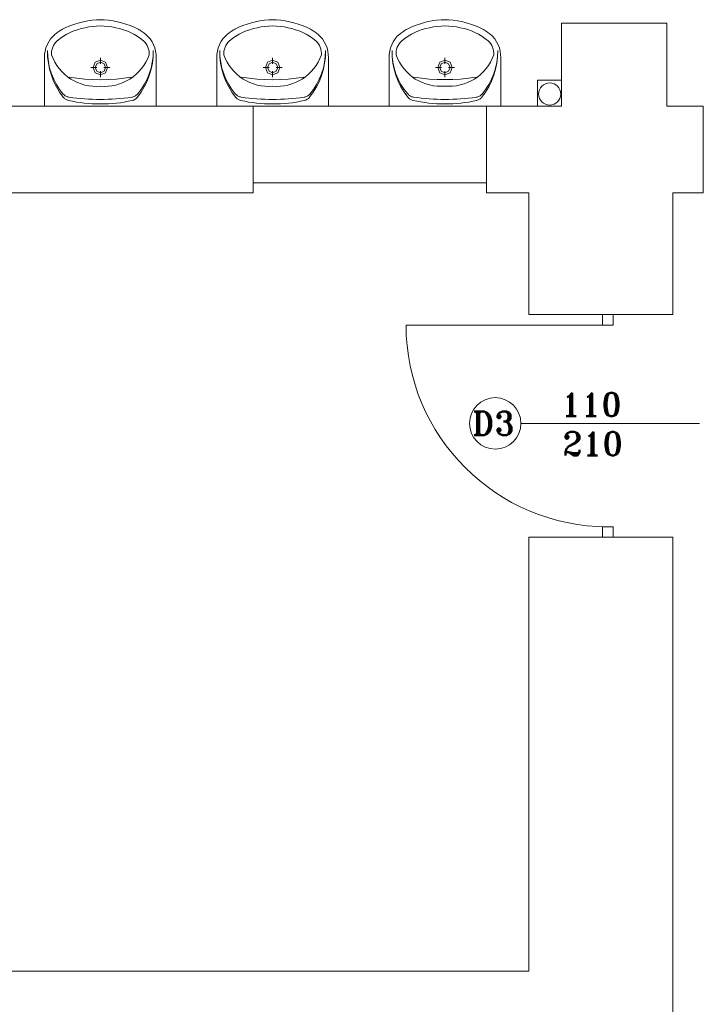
# Model space of a CAD drawing. Header units: millimetres. Extents: x -12354389001 to 271431, y -126469 to 48347.
# Tile 191 of 204: x -69657 to -69320, y 10336 to 10822. Entities that reach past the tile are written whole.
import ezdxf

# ---------------------------------------------------------------- set-up
doc = ezdxf.new("R2010")
doc.units = ezdxf.units.MM
doc.layers.get('0').update_dxf_attribs({"lineweight": 9})
for name, color, linetype, lineweight in [('IS_Text_Odbiornikow_Therm', 7, 'Continuous', 5), ('koncepcja linie przekrojowe', 252, 'Continuous', 20), ('LINIE PRZEKROJOWE', 7, 'Continuous', 13), ('OPISY', 255, 'Continuous', 9), ('stolarka', 252, 'Continuous', 9), ('WYPOSAZENIE', 7, 'Continuous', 15)]:
    doc.layers.add(name, color=color, linetype=linetype, lineweight=lineweight)
doc.styles.add('ROMANS-POTROJNY-0-8-W', font='ROMANT.SHX', dxfattribs={"width": 0.8})

# ---------------------------------------------------------------- blocks, each defined once
blk = doc.blocks.new('ffwefw')
at = {"color": 252, "linetype": 'Continuous', "lineweight": 13}
for p, q in [((-69401.62, 10792.3), (-69401.62, 10779.44)), ((-69389.77, 10792.29), (-69401.62, 10792.3)), ((-69389.77, 10779.42), (-69389.77, 10792.29)), ((-69401.62, 10779.44), (-69389.77, 10779.42))]:
    blk.add_line(p, q, dxfattribs=at)
at = {"color": 7, "linetype": 'Continuous', "lineweight": 13}
blk.add_line((-69627.84, 10779.39), (-69627.84, 10779.28), dxfattribs=at)
at = {"color": 252, "linetype": 'Continuous', "lineweight": 13}
blk.add_circle((-69395.56, 10785.44), 5.5, dxfattribs=at)
at = {"layer": 'koncepcja linie przekrojowe', "color": 252, "linetype": 'Continuous', "lineweight": 13}
for p, q in [((-69337.77, 10820.41), (-69349.77, 10820.41)), ((-69541.91, 10779.41), (-69426.77, 10779.41)), ((-69541.91, 10741.7), (-69541.91, 10779.41)), ((-69426.77, 10779.41), (-69426.77, 10741.7)), ((-69426.77, 10741.7), (-69541.91, 10741.7))]:
    blk.add_line(p, q, dxfattribs=at)
at = {"layer": 'LINIE PRZEKROJOWE', "color": 252, "linetype": 'Continuous', "lineweight": 13}
for p, q in [((-69337.77, 10820.41), (-69389.77, 10820.41)), ((-69389.77, 10820.41), (-69389.77, 10779.41)), ((-69337.77, 10802.02), (-69337.77, 10820.41)), ((-69337.77, 10820.41), (-69337.77, 10779.41)), ((-69627.84, 10779.39), (-70097.84, 10779.28)), ((-69549.84, 10779.41), (-69598.84, 10779.39)), ((-69541.91, 10779.41), (-69541.91, 10736.7)), ((-69389.77, 10779.41), (-69426.77, 10779.41)), ((-69426.77, 10779.41), (-69426.77, 10736.7)), ((-69389.77, 10779.41), (-69413.89, 10779.41)), ((-69337.77, 10779.41), (-69319.77, 10779.41)), ((-69319.77, 10779.41), (-69319.77, 10736.7)), ((-69541.91, 10736.7), (-70004.77, 10736.7)), ((-69405.77, 10736.7), (-69426.77, 10736.7)), ((-69405.77, 10736.7), (-69405.77, 10736.7)), ((-69405.77, 10736.7), (-69405.77, 10676.7)), ((-69334.77, 10736.7), (-69334.77, 10679.41)), ((-69319.77, 10736.7), (-69334.77, 10736.7)), ((-69334.77, 10715.75), (-69334.77, 10676.7)), ((-69334.77, 10676.7), (-69405.77, 10676.7)), ((-69405.77, 10566.7), (-69334.77, 10566.7)), ((-69405.77, 10566.7), (-69405.77, 10352.7)), ((-69334.77, 10566.7), (-69334.77, 10185.69)), ((-70004.77, 10352.7), (-69405.77, 10352.7))]:
    blk.add_line(p, q, dxfattribs=at)
at = {"layer": 'LINIE PRZEKROJOWE', "color": 7, "linetype": 'Continuous', "lineweight": 13}
for p, q in [((-69627.84, 10779.39), (-69627.84, 10779.28)), ((-69627.84, 10779.39), (-69598.84, 10779.39)), ((-69627.84, 10779.28), (-69627.84, 10779.28)), ((-69549.84, 10779.41), (-69541.91, 10779.41))]:
    blk.add_line(p, q, dxfattribs=at)
at = {"layer": 'OPISY', "color": 252, "linetype": 'Continuous', "lineweight": 13}
blk.add_line((-69409.72, 10622.92), (-69321.62, 10622.92), dxfattribs=at)
blk.add_circle((-69422.42, 10622.92), 12.7, dxfattribs=at)
at = {"layer": 'stolarka', "color": 252, "linetype": 'Continuous', "lineweight": 13, "transparency": 33554684}
for points in [[(-69369.52, 10676.7), (-69364.29, 10676.7), (-69364.29, 10671.46), (-69369.52, 10671.46)], [(-69364.29, 10571.94), (-69364.29, 10566.7), (-69369.52, 10566.7), (-69369.52, 10571.94)]]:
    blk.add_lwpolyline(points, close=True, dxfattribs=at)
blk.add_lwpolyline([(-69366.91, 10671.46), (-69466.43, 10671.46)], dxfattribs=at)
blk.add_arc((-69366.91, 10671.46), 99.52, 180, 270, dxfattribs=at)
at = {"layer": 'WYPOSAZENIE', "color": 7, "linetype": 'Continuous', "lineweight": 13}
for p, q in [((-69644.74, 10779.39), (-69644.74, 10803.23)), ((-69617.23, 10800.26), (-69617.23, 10803.26)), ((-69589.74, 10779.39), (-69589.74, 10803.23)), ((-69559.74, 10779.39), (-69559.74, 10803.23)), ((-69532.23, 10800.26), (-69532.23, 10803.26)), ((-69504.74, 10779.39), (-69504.74, 10803.23)), ((-69474.74, 10779.41), (-69474.74, 10803.25)), ((-69447.23, 10800.27), (-69447.23, 10803.28)), ((-69419.74, 10779.41), (-69419.74, 10803.25)), ((-69621.86, 10798.52), (-69618.93, 10798.52)), ((-69617.23, 10793.77), (-69617.23, 10796.78)), ((-69615.53, 10798.52), (-69612.6, 10798.52)), ((-69536.86, 10798.52), (-69533.93, 10798.52)), ((-69532.23, 10793.77), (-69532.23, 10796.78)), ((-69530.53, 10798.52), (-69527.6, 10798.52)), ((-69451.86, 10798.53), (-69448.93, 10798.53)), ((-69447.23, 10793.79), (-69447.23, 10796.79)), ((-69445.53, 10798.53), (-69442.6, 10798.53))]:
    blk.add_line(p, q, dxfattribs=at)
for points in [[(-69619.17, 10822.1), (-69621.33, 10821.89), (-69623.49, 10821.56), (-69625.62, 10821.13), (-69627.74, 10820.6), (-69629.82, 10819.96), (-69631.88, 10819.22), (-69633.89, 10818.38), (-69635.87, 10817.45)], [(-69619.17, 10822.1), (-69615.32, 10822.1)], [(-69598.62, 10817.45), (-69600.59, 10818.38), (-69602.61, 10819.22), (-69604.66, 10819.96), (-69606.75, 10820.6), (-69608.86, 10821.13), (-69611, 10821.56), (-69613.15, 10821.89), (-69615.32, 10822.1)], [(-69534.17, 10822.1), (-69536.33, 10821.89), (-69538.49, 10821.56), (-69540.62, 10821.13), (-69542.74, 10820.6), (-69544.82, 10819.96), (-69546.88, 10819.22), (-69548.89, 10818.38), (-69550.87, 10817.45)], [(-69534.17, 10822.1), (-69530.32, 10822.1)], [(-69513.62, 10817.45), (-69515.59, 10818.38), (-69517.61, 10819.22), (-69519.66, 10819.96), (-69521.75, 10820.6), (-69523.86, 10821.13), (-69526, 10821.56), (-69528.15, 10821.89), (-69530.32, 10822.1)], [(-69449.17, 10822.12), (-69451.33, 10821.9), (-69453.49, 10821.58), (-69455.62, 10821.15), (-69457.74, 10820.62), (-69459.82, 10819.98), (-69461.88, 10819.24), (-69463.89, 10818.4), (-69465.87, 10817.46)], [(-69449.17, 10822.12), (-69445.32, 10822.12)], [(-69428.62, 10817.46), (-69430.59, 10818.4), (-69432.61, 10819.24), (-69434.66, 10819.98), (-69436.75, 10820.62), (-69438.86, 10821.15), (-69441, 10821.58), (-69443.15, 10821.9), (-69445.32, 10822.12)], [(-69639.52, 10815.02), (-69640.74, 10813.9), (-69641.81, 10812.63), (-69642.74, 10811.25), (-69643.51, 10809.76), (-69644.09, 10808.2), (-69644.5, 10806.57), (-69644.72, 10804.91), (-69644.74, 10803.23)], [(-69635.87, 10817.45), (-69636.35, 10817.18), (-69636.82, 10816.91), (-69637.29, 10816.63), (-69637.75, 10816.33), (-69638.21, 10816.02), (-69638.65, 10815.7), (-69639.09, 10815.37), (-69639.52, 10815.02)], [(-69624.81, 10818.12), (-69626.67, 10817.72), (-69628.51, 10817.19), (-69630.31, 10816.55), (-69632.07, 10815.8), (-69633.77, 10814.93), (-69635.42, 10813.95), (-69637.01, 10812.86), (-69638.52, 10811.67)], [(-69609.68, 10818.12), (-69611.54, 10818.52), (-69613.43, 10818.81), (-69615.33, 10818.98), (-69617.24, 10819.04), (-69619.15, 10818.98), (-69621.05, 10818.81), (-69622.94, 10818.52), (-69624.81, 10818.12)], [(-69595.96, 10811.67), (-69597.48, 10812.86), (-69599.06, 10813.95), (-69600.71, 10814.93), (-69602.42, 10815.8), (-69604.17, 10816.55), (-69605.97, 10817.19), (-69607.81, 10817.72), (-69609.68, 10818.12)], [(-69594.96, 10815.02), (-69595.39, 10815.37), (-69595.83, 10815.7), (-69596.28, 10816.02), (-69596.73, 10816.33), (-69597.19, 10816.63), (-69597.66, 10816.91), (-69598.14, 10817.18), (-69598.62, 10817.45)], [(-69589.74, 10803.23), (-69589.77, 10804.91), (-69589.98, 10806.57), (-69590.39, 10808.2), (-69590.98, 10809.76), (-69591.74, 10811.25), (-69592.67, 10812.63), (-69593.75, 10813.9), (-69594.96, 10815.02)], [(-69554.52, 10815.02), (-69555.74, 10813.9), (-69556.81, 10812.63), (-69557.74, 10811.25), (-69558.51, 10809.76), (-69559.09, 10808.2), (-69559.5, 10806.57), (-69559.72, 10804.91), (-69559.74, 10803.23)], [(-69550.87, 10817.45), (-69551.35, 10817.18), (-69551.82, 10816.91), (-69552.29, 10816.63), (-69552.75, 10816.33), (-69553.21, 10816.02), (-69553.65, 10815.7), (-69554.09, 10815.37), (-69554.52, 10815.02)], [(-69539.81, 10818.12), (-69541.67, 10817.72), (-69543.51, 10817.19), (-69545.31, 10816.55), (-69547.07, 10815.8), (-69548.77, 10814.93), (-69550.42, 10813.95), (-69552.01, 10812.86), (-69553.52, 10811.67)], [(-69524.68, 10818.12), (-69526.54, 10818.52), (-69528.43, 10818.81), (-69530.33, 10818.98), (-69532.24, 10819.04), (-69534.15, 10818.98), (-69536.05, 10818.81), (-69537.94, 10818.52), (-69539.81, 10818.12)], [(-69510.96, 10811.67), (-69512.48, 10812.86), (-69514.06, 10813.95), (-69515.71, 10814.93), (-69517.42, 10815.8), (-69519.17, 10816.55), (-69520.97, 10817.19), (-69522.81, 10817.72), (-69524.68, 10818.12)], [(-69509.96, 10815.02), (-69510.39, 10815.37), (-69510.83, 10815.7), (-69511.28, 10816.02), (-69511.73, 10816.33), (-69512.19, 10816.63), (-69512.66, 10816.91), (-69513.14, 10817.18), (-69513.62, 10817.45)], [(-69504.74, 10803.23), (-69504.77, 10804.91), (-69504.98, 10806.57), (-69505.39, 10808.2), (-69505.98, 10809.76), (-69506.74, 10811.25), (-69507.67, 10812.63), (-69508.75, 10813.9), (-69509.96, 10815.02)], [(-69469.52, 10815.04), (-69470.74, 10813.91), (-69471.81, 10812.65), (-69472.74, 10811.26), (-69473.51, 10809.78), (-69474.09, 10808.21), (-69474.5, 10806.59), (-69474.72, 10804.92), (-69474.74, 10803.25)], [(-69465.87, 10817.46), (-69466.35, 10817.2), (-69466.82, 10816.93), (-69467.29, 10816.64), (-69467.75, 10816.34), (-69468.21, 10816.03), (-69468.65, 10815.71), (-69469.09, 10815.38), (-69469.52, 10815.04)], [(-69454.81, 10818.13), (-69456.67, 10817.73), (-69458.51, 10817.21), (-69460.31, 10816.57), (-69462.07, 10815.81), (-69463.77, 10814.94), (-69465.42, 10813.96), (-69467.01, 10812.88), (-69468.52, 10811.69)], [(-69439.68, 10818.13), (-69441.54, 10818.53), (-69443.43, 10818.82), (-69445.33, 10819), (-69447.24, 10819.05), (-69449.15, 10819), (-69451.05, 10818.82), (-69452.94, 10818.53), (-69454.81, 10818.13)], [(-69425.96, 10811.69), (-69427.48, 10812.88), (-69429.06, 10813.96), (-69430.71, 10814.94), (-69432.42, 10815.81), (-69434.17, 10816.57), (-69435.97, 10817.21), (-69437.81, 10817.73), (-69439.68, 10818.13)], [(-69424.96, 10815.04), (-69425.39, 10815.38), (-69425.83, 10815.71), (-69426.28, 10816.03), (-69426.73, 10816.34), (-69427.19, 10816.64), (-69427.66, 10816.93), (-69428.14, 10817.2), (-69428.62, 10817.46)], [(-69419.74, 10803.25), (-69419.77, 10804.92), (-69419.98, 10806.59), (-69420.39, 10808.21), (-69420.98, 10809.78), (-69421.74, 10811.26), (-69422.67, 10812.65), (-69423.75, 10813.91), (-69424.96, 10815.04)], [(-69638.52, 10811.67), (-69639.21, 10810.99), (-69639.81, 10810.23), (-69640.32, 10809.41), (-69640.74, 10808.53), (-69641.06, 10807.61), (-69641.27, 10806.65), (-69641.37, 10805.68), (-69641.36, 10804.7)], [(-69593.13, 10804.7), (-69593.12, 10805.68), (-69593.22, 10806.65), (-69593.43, 10807.61), (-69593.74, 10808.53), (-69594.16, 10809.41), (-69594.67, 10810.23), (-69595.28, 10810.99), (-69595.96, 10811.67)], [(-69553.52, 10811.67), (-69554.21, 10810.99), (-69554.81, 10810.23), (-69555.32, 10809.41), (-69555.74, 10808.53), (-69556.06, 10807.61), (-69556.27, 10806.65), (-69556.37, 10805.68), (-69556.36, 10804.7)], [(-69508.13, 10804.7), (-69508.12, 10805.68), (-69508.22, 10806.65), (-69508.43, 10807.61), (-69508.74, 10808.53), (-69509.16, 10809.41), (-69509.67, 10810.23), (-69510.28, 10810.99), (-69510.96, 10811.67)], [(-69468.52, 10811.69), (-69469.21, 10811.01), (-69469.81, 10810.25), (-69470.32, 10809.42), (-69470.74, 10808.54), (-69471.06, 10807.62), (-69471.27, 10806.67), (-69471.37, 10805.69), (-69471.36, 10804.72)], [(-69423.13, 10804.72), (-69423.12, 10805.69), (-69423.22, 10806.67), (-69423.43, 10807.62), (-69423.74, 10808.54), (-69424.16, 10809.42), (-69424.67, 10810.25), (-69425.28, 10811.01), (-69425.96, 10811.69)], [(-69643.32, 10806.92), (-69643.24, 10803.81), (-69642.89, 10800.72), (-69642.28, 10797.67), (-69641.41, 10794.69), (-69640.29, 10791.8), (-69638.93, 10789.02), (-69637.33, 10786.38), (-69635.52, 10783.88)], [(-69643.32, 10806.92), (-69643.23, 10803.99), (-69642.87, 10801.09), (-69642.26, 10798.23), (-69641.39, 10795.44), (-69640.27, 10792.75), (-69638.92, 10790.17), (-69637.35, 10787.73), (-69635.56, 10785.45)], [(-69598.99, 10783.86), (-69597.17, 10786.35), (-69595.57, 10788.99), (-69594.2, 10791.77), (-69593.08, 10794.66), (-69592.21, 10797.64), (-69591.59, 10800.68), (-69591.24, 10803.77), (-69591.16, 10806.88)], [(-69598.95, 10785.42), (-69597.16, 10787.7), (-69595.58, 10790.14), (-69594.22, 10792.72), (-69593.1, 10795.41), (-69592.23, 10798.2), (-69591.61, 10801.05), (-69591.26, 10803.96), (-69591.16, 10806.88)], [(-69558.32, 10806.92), (-69558.24, 10803.81), (-69557.89, 10800.72), (-69557.28, 10797.67), (-69556.41, 10794.69), (-69555.29, 10791.8), (-69553.93, 10789.02), (-69552.33, 10786.38), (-69550.52, 10783.88)], [(-69558.32, 10806.92), (-69558.23, 10803.99), (-69557.87, 10801.09), (-69557.26, 10798.23), (-69556.39, 10795.44), (-69555.27, 10792.75), (-69553.92, 10790.17), (-69552.35, 10787.73), (-69550.56, 10785.45)], [(-69513.99, 10783.86), (-69512.17, 10786.35), (-69510.57, 10788.99), (-69509.2, 10791.77), (-69508.08, 10794.66), (-69507.21, 10797.64), (-69506.59, 10800.68), (-69506.24, 10803.77), (-69506.16, 10806.88)], [(-69513.95, 10785.42), (-69512.16, 10787.7), (-69510.58, 10790.14), (-69509.22, 10792.72), (-69508.1, 10795.41), (-69507.23, 10798.2), (-69506.61, 10801.05), (-69506.26, 10803.96), (-69506.16, 10806.88)], [(-69473.32, 10806.93), (-69473.24, 10803.82), (-69472.89, 10800.73), (-69472.28, 10797.69), (-69471.41, 10794.71), (-69470.29, 10791.82), (-69468.93, 10789.04), (-69467.33, 10786.39), (-69465.52, 10783.9)], [(-69473.32, 10806.93), (-69473.23, 10804.01), (-69472.87, 10801.1), (-69472.26, 10798.25), (-69471.39, 10795.46), (-69470.27, 10792.76), (-69468.92, 10790.18), (-69467.35, 10787.74), (-69465.56, 10785.46)], [(-69428.99, 10783.87), (-69427.17, 10786.36), (-69425.57, 10789.01), (-69424.2, 10791.78), (-69423.08, 10794.67), (-69422.21, 10797.65), (-69421.59, 10800.7), (-69421.24, 10803.79), (-69421.16, 10806.9)], [(-69428.95, 10785.44), (-69427.16, 10787.72), (-69425.58, 10790.15), (-69424.22, 10792.73), (-69423.1, 10795.42), (-69422.23, 10798.21), (-69421.61, 10801.07), (-69421.26, 10803.97), (-69421.16, 10806.9)], [(-69641.36, 10804.7), (-69640.59, 10802.92), (-69639.69, 10801.2), (-69638.66, 10799.56), (-69637.51, 10798), (-69636.25, 10796.54), (-69634.88, 10795.19), (-69633.41, 10793.95), (-69631.85, 10792.83)], [(-69602.63, 10792.83), (-69601.07, 10793.95), (-69599.6, 10795.19), (-69598.23, 10796.54), (-69596.97, 10798), (-69595.82, 10799.56), (-69594.79, 10801.2), (-69593.89, 10802.92), (-69593.13, 10804.7)], [(-69556.36, 10804.7), (-69555.59, 10802.92), (-69554.69, 10801.2), (-69553.66, 10799.56), (-69552.51, 10798), (-69551.25, 10796.54), (-69549.88, 10795.19), (-69548.41, 10793.95), (-69546.85, 10792.83)], [(-69517.63, 10792.83), (-69516.07, 10793.95), (-69514.6, 10795.19), (-69513.23, 10796.54), (-69511.97, 10798), (-69510.82, 10799.56), (-69509.79, 10801.2), (-69508.89, 10802.92), (-69508.13, 10804.7)], [(-69471.36, 10804.72), (-69470.59, 10802.93), (-69469.69, 10801.21), (-69468.66, 10799.57), (-69467.51, 10798.02), (-69466.25, 10796.56), (-69464.88, 10795.2), (-69463.41, 10793.96), (-69461.85, 10792.84)], [(-69432.63, 10792.84), (-69431.07, 10793.96), (-69429.6, 10795.2), (-69428.23, 10796.56), (-69426.97, 10798.02), (-69425.82, 10799.57), (-69424.79, 10801.21), (-69423.89, 10802.93), (-69423.13, 10804.72)], [(-69632.62, 10793.74), (-69628.79, 10793.21), (-69624.95, 10792.83), (-69621.09, 10792.6), (-69617.23, 10792.52), (-69613.37, 10792.6), (-69609.52, 10792.83), (-69605.67, 10793.21), (-69601.84, 10793.74)], [(-69631.85, 10792.83), (-69630.18, 10791.88), (-69628.45, 10791.08), (-69626.65, 10790.41), (-69624.82, 10789.89), (-69622.95, 10789.52), (-69621.05, 10789.3), (-69619.15, 10789.23), (-69617.24, 10789.31)], [(-69617.24, 10789.31), (-69615.34, 10789.23), (-69613.43, 10789.3), (-69611.54, 10789.52), (-69609.67, 10789.89), (-69607.83, 10790.41), (-69606.04, 10791.08), (-69604.3, 10791.88), (-69602.63, 10792.83)], [(-69547.62, 10793.74), (-69543.79, 10793.21), (-69539.95, 10792.83), (-69536.09, 10792.6), (-69532.23, 10792.52), (-69528.37, 10792.6), (-69524.52, 10792.83), (-69520.67, 10793.21), (-69516.84, 10793.74)], [(-69546.85, 10792.83), (-69545.18, 10791.88), (-69543.45, 10791.08), (-69541.65, 10790.41), (-69539.82, 10789.89), (-69537.95, 10789.52), (-69536.05, 10789.3), (-69534.15, 10789.23), (-69532.24, 10789.31)], [(-69532.24, 10789.31), (-69530.34, 10789.23), (-69528.43, 10789.3), (-69526.54, 10789.52), (-69524.67, 10789.89), (-69522.83, 10790.41), (-69521.04, 10791.08), (-69519.3, 10791.88), (-69517.63, 10792.83)], [(-69462.62, 10793.76), (-69458.79, 10793.22), (-69454.95, 10792.84), (-69451.09, 10792.62), (-69447.23, 10792.54), (-69443.37, 10792.62), (-69439.52, 10792.84), (-69435.67, 10793.23), (-69431.84, 10793.76)], [(-69461.85, 10792.84), (-69460.18, 10791.9), (-69458.45, 10791.09), (-69456.65, 10790.43), (-69454.82, 10789.91), (-69452.95, 10789.54), (-69451.05, 10789.31), (-69449.15, 10789.24), (-69447.24, 10789.32)], [(-69447.24, 10789.32), (-69445.34, 10789.24), (-69443.43, 10789.31), (-69441.54, 10789.54), (-69439.67, 10789.91), (-69437.83, 10790.43), (-69436.04, 10791.09), (-69434.3, 10791.9), (-69432.63, 10792.84)], [(-69635.56, 10785.45), (-69635.27, 10785.15), (-69634.97, 10784.87), (-69634.64, 10784.63), (-69634.29, 10784.42), (-69633.92, 10784.24), (-69633.54, 10784.09), (-69633.15, 10783.98), (-69632.75, 10783.9)], [(-69635.52, 10783.88), (-69635.26, 10783.59), (-69634.99, 10783.33), (-69634.69, 10783.08), (-69634.38, 10782.86), (-69634.05, 10782.67), (-69633.7, 10782.51), (-69633.35, 10782.38), (-69632.98, 10782.28)], [(-69632.98, 10782.28), (-69631.04, 10781.86), (-69629.09, 10781.49), (-69627.13, 10781.19), (-69625.16, 10780.94), (-69623.19, 10780.75), (-69621.21, 10780.62), (-69619.23, 10780.55), (-69617.24, 10780.53)], [(-69632.75, 10783.9), (-69630.82, 10783.64), (-69628.89, 10783.42), (-69626.95, 10783.23), (-69625.01, 10783.07), (-69623.07, 10782.94), (-69621.13, 10782.85), (-69619.19, 10782.79), (-69617.24, 10782.76)], [(-69617.27, 10782.76), (-69615.32, 10782.78), (-69613.38, 10782.84), (-69611.43, 10782.93), (-69609.49, 10783.06), (-69607.55, 10783.21), (-69605.62, 10783.4), (-69603.69, 10783.62), (-69601.76, 10783.88)], [(-69617.27, 10780.53), (-69615.29, 10780.55), (-69613.3, 10780.62), (-69611.32, 10780.74), (-69609.35, 10780.93), (-69607.38, 10781.17), (-69605.42, 10781.48), (-69603.47, 10781.84), (-69601.53, 10782.26)], [(-69601.76, 10783.88), (-69601.36, 10783.96), (-69600.97, 10784.07), (-69600.58, 10784.21), (-69600.22, 10784.39), (-69599.87, 10784.61), (-69599.54, 10784.85), (-69599.23, 10785.12), (-69598.95, 10785.42)], [(-69601.53, 10782.26), (-69601.16, 10782.36), (-69600.8, 10782.49), (-69600.46, 10782.65), (-69600.13, 10782.84), (-69599.81, 10783.06), (-69599.52, 10783.3), (-69599.24, 10783.57), (-69598.99, 10783.86)], [(-69550.56, 10785.45), (-69550.27, 10785.15), (-69549.97, 10784.87), (-69549.64, 10784.63), (-69549.29, 10784.42), (-69548.92, 10784.24), (-69548.54, 10784.09), (-69548.15, 10783.98), (-69547.75, 10783.9)], [(-69550.52, 10783.88), (-69550.26, 10783.59), (-69549.99, 10783.33), (-69549.69, 10783.08), (-69549.38, 10782.86), (-69549.05, 10782.67), (-69548.7, 10782.51), (-69548.35, 10782.38), (-69547.98, 10782.28)], [(-69547.98, 10782.28), (-69546.04, 10781.86), (-69544.09, 10781.49), (-69542.13, 10781.19), (-69540.16, 10780.94), (-69538.19, 10780.75), (-69536.21, 10780.62), (-69534.23, 10780.55), (-69532.24, 10780.53)], [(-69547.75, 10783.9), (-69545.82, 10783.64), (-69543.89, 10783.42), (-69541.95, 10783.23), (-69540.01, 10783.07), (-69538.07, 10782.94), (-69536.13, 10782.85), (-69534.19, 10782.79), (-69532.24, 10782.76)], [(-69532.27, 10782.76), (-69530.32, 10782.78), (-69528.38, 10782.84), (-69526.43, 10782.93), (-69524.49, 10783.06), (-69522.55, 10783.21), (-69520.62, 10783.4), (-69518.69, 10783.62), (-69516.76, 10783.88)], [(-69532.27, 10780.53), (-69530.29, 10780.55), (-69528.3, 10780.62), (-69526.32, 10780.74), (-69524.35, 10780.93), (-69522.38, 10781.17), (-69520.42, 10781.48), (-69518.47, 10781.84), (-69516.53, 10782.26)], [(-69516.76, 10783.88), (-69516.36, 10783.96), (-69515.97, 10784.07), (-69515.58, 10784.21), (-69515.22, 10784.39), (-69514.87, 10784.61), (-69514.54, 10784.85), (-69514.23, 10785.12), (-69513.95, 10785.42)], [(-69516.53, 10782.26), (-69516.16, 10782.36), (-69515.8, 10782.49), (-69515.46, 10782.65), (-69515.13, 10782.84), (-69514.81, 10783.06), (-69514.52, 10783.3), (-69514.24, 10783.57), (-69513.99, 10783.86)], [(-69465.56, 10785.46), (-69465.27, 10785.16), (-69464.97, 10784.89), (-69464.64, 10784.64), (-69464.29, 10784.43), (-69463.92, 10784.25), (-69463.54, 10784.1), (-69463.15, 10783.99), (-69462.75, 10783.92)], [(-69465.52, 10783.9), (-69465.26, 10783.61), (-69464.99, 10783.34), (-69464.69, 10783.1), (-69464.38, 10782.88), (-69464.05, 10782.69), (-69463.7, 10782.53), (-69463.35, 10782.39), (-69462.98, 10782.29)], [(-69462.98, 10782.29), (-69461.04, 10781.87), (-69459.09, 10781.51), (-69457.13, 10781.2), (-69455.16, 10780.96), (-69453.19, 10780.77), (-69451.21, 10780.64), (-69449.23, 10780.56), (-69447.24, 10780.55)], [(-69462.75, 10783.92), (-69460.82, 10783.66), (-69458.89, 10783.43), (-69456.95, 10783.24), (-69455.01, 10783.08), (-69453.07, 10782.96), (-69451.13, 10782.86), (-69449.19, 10782.8), (-69447.24, 10782.77)], [(-69447.27, 10782.77), (-69445.32, 10782.8), (-69443.38, 10782.86), (-69441.43, 10782.95), (-69439.49, 10783.07), (-69437.55, 10783.23), (-69435.62, 10783.42), (-69433.69, 10783.64), (-69431.76, 10783.9)], [(-69447.27, 10780.55), (-69445.29, 10780.56), (-69443.3, 10780.63), (-69441.32, 10780.76), (-69439.35, 10780.94), (-69437.38, 10781.19), (-69435.42, 10781.49), (-69433.47, 10781.85), (-69431.53, 10782.27)], [(-69431.76, 10783.9), (-69431.36, 10783.97), (-69430.97, 10784.08), (-69430.58, 10784.23), (-69430.22, 10784.41), (-69429.87, 10784.62), (-69429.54, 10784.86), (-69429.23, 10785.14), (-69428.95, 10785.44)], [(-69431.53, 10782.27), (-69431.16, 10782.37), (-69430.8, 10782.5), (-69430.46, 10782.66), (-69430.13, 10782.86), (-69429.81, 10783.07), (-69429.52, 10783.32), (-69429.24, 10783.58), (-69428.99, 10783.87)]]:
    blk.add_lwpolyline(points, dxfattribs=at)
for points in [[(-69617.23, 10794.87), (-69614.71, 10795.94), (-69613.67, 10798.52), (-69614.71, 10801.1), (-69617.23, 10802.17), (-69619.75, 10801.1), (-69620.8, 10798.52), (-69619.75, 10795.94)], [(-69617.23, 10795.91), (-69615.43, 10796.67), (-69614.68, 10798.52), (-69615.43, 10800.36), (-69617.23, 10801.13), (-69619.03, 10800.36), (-69619.78, 10798.52), (-69619.03, 10796.67)], [(-69532.23, 10794.87), (-69529.71, 10795.94), (-69528.67, 10798.52), (-69529.71, 10801.1), (-69532.23, 10802.17), (-69534.75, 10801.1), (-69535.8, 10798.52), (-69534.75, 10795.94)], [(-69532.23, 10795.91), (-69530.43, 10796.67), (-69529.68, 10798.52), (-69530.43, 10800.36), (-69532.23, 10801.13), (-69534.03, 10800.36), (-69534.78, 10798.52), (-69534.03, 10796.67)], [(-69447.23, 10794.88), (-69444.71, 10795.95), (-69443.67, 10798.53), (-69444.71, 10801.11), (-69447.23, 10802.18), (-69449.75, 10801.11), (-69450.8, 10798.53), (-69449.75, 10795.95)], [(-69447.23, 10795.92), (-69445.43, 10796.69), (-69444.68, 10798.53), (-69445.43, 10800.38), (-69447.23, 10801.14), (-69449.03, 10800.38), (-69449.78, 10798.53), (-69449.03, 10796.69)]]:
    blk.add_lwpolyline(points, close=True, dxfattribs=at)
at = {"layer": 'OPISY', "color": 252, "linetype": 'Continuous', "lineweight": 13, "style": 'ROMANS-POTROJNY-0-8-W'}
blk.add_text('D3', height=11.574, dxfattribs=at).set_placement((-69433.78, 10617.16))
at = {"layer": 'stolarka', "color": 252, "linetype": 'Continuous', "lineweight": 13, "style": 'ROMANS-POTROJNY-0-8-W'}
for s, p in [('110', (-69389.92, 10626.45)), ('210', (-69389.28, 10607.11))]:
    blk.add_text(s, height=11.574, dxfattribs=at).set_placement(p)

msp = doc.modelspace()

# ---------------------------------------------------------------- block references
at = {"layer": 'IS_Text_Odbiornikow_Therm', "color": 7, "ltscale": 0.5}
msp.add_blockref('ffwefw', (0, 0), dxfattribs=at)

doc.saveas('drawing.dxf')
